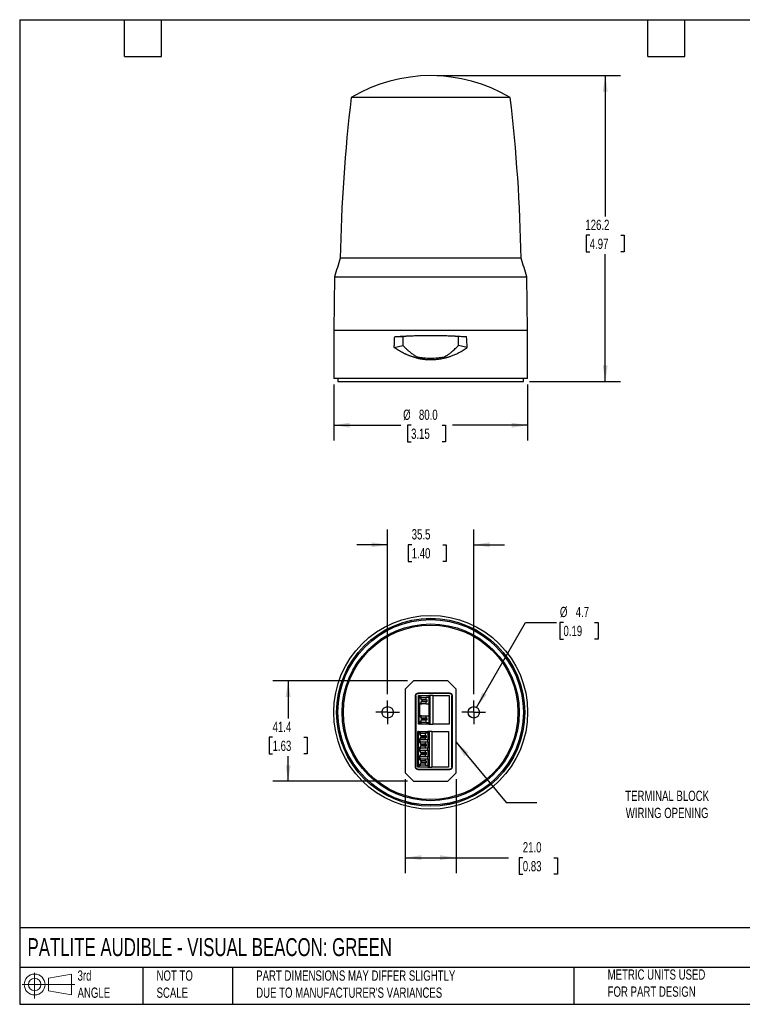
# Model space of a CAD drawing. Header units: millimetres. Extents: x 13 to 546, y 13 to 419.
# Tile 1 of 2: x 13 to 311, y 13 to 419. Entities that reach past the tile are written whole.
import ezdxf

# ---------------------------------------------------------------- set-up
doc = ezdxf.new("R2010")
doc.units = ezdxf.units.MM
doc.header["$LTSCALE"] = 2
doc.linetypes.add('SLD-Center', pattern=[19.05, 15.24, -1.27, 1.27, -1.27])
doc.linetypes.add('SLD-Solid', pattern=[0])
doc.layers.add('CENTER', color=40, linetype='SLD-Center')
doc.layers.add('SLD-DEFPOINTS', color=7, linetype='Continuous')
doc.layers.add('DIMENSIONS', color=140, linetype='SLD-Solid', lineweight=25)
doc.layers.add('TEXT', color=140, linetype='SLD-Solid', lineweight=25)
doc.styles.add('SLDTEXTSTYLE0', font='TXT', dxfattribs={"width": 0.7})
doc.dimstyles.new('SLDDIMSTYLE0', dxfattribs={"dimtxt": 4.316016, "dimasz": 6.604, "dimexe": 0, "dimexo": 0.0625, "dimgap": 1.079004, "dimtad": 0, "dimtih": 1, "dimtoh": 1, "dimrnd": 1e-09, "dimzin": 4, "dimdsep": 46, "dimtxsty": 'SLDTEXTSTYLE0', "dimsah": 1, "dimcen": 0.09, "dimadec": 0, "dimazin": 1, "dimtfac": 1, "dimtofl": 0, "dimtmove": 0, "dimatfit": 3, "dimfxl": 0, "dimfrac": 2, "dimtolj": 1, "dimtzin": 12, "dimarcsym": 0})
doc.dimstyles.new('SLDDIMSTYLE1', dxfattribs={"dimtxt": 4.316016, "dimasz": 6.604, "dimexe": 0, "dimexo": 0.0625, "dimgap": 1.079004, "dimtad": 0, "dimtih": 1, "dimtoh": 1, "dimrnd": 1e-09, "dimzin": 12, "dimdsep": 46, "dimtxsty": 'SLDTEXTSTYLE0', "dimsah": 1, "dimcen": 0.09, "dimadec": 0, "dimazin": 3, "dimtfac": 1, "dimtofl": 0, "dimtmove": 0, "dimatfit": 3, "dimfxl": 0, "dimfrac": 2, "dimtolj": 1, "dimtzin": 12, "dimarcsym": 0})
doc.dimstyles.new('SLDDIMSTYLE2', dxfattribs={"dimtxt": 4.316016, "dimasz": 6.604, "dimexe": 0, "dimexo": 0.0625, "dimgap": 1.079004, "dimtad": 0, "dimtih": 1, "dimtoh": 1, "dimrnd": 1e-09, "dimzin": 12, "dimdsep": 46, "dimtxsty": 'SLDTEXTSTYLE0', "dimsah": 1, "dimcen": 0.09, "dimadec": 0, "dimazin": 3, "dimtfac": 1, "dimtmove": 0, "dimatfit": 0, "dimfxl": 0, "dimfrac": 2, "dimtolj": 1, "dimtzin": 12, "dimarcsym": 0})
doc.dimstyles.new('SLDDIMSTYLE3', dxfattribs={"dimtxt": 4.316016, "dimasz": 6.604, "dimexe": 0, "dimexo": 0.0625, "dimgap": 1.079004, "dimtad": 0, "dimtih": 1, "dimtoh": 1, "dimrnd": 1e-09, "dimzin": 12, "dimdsep": 46, "dimtxsty": 'SLDTEXTSTYLE0', "dimsah": 1, "dimcen": 0, "dimadec": 0, "dimazin": 3, "dimtfac": 1, "dimtofl": 0, "dimtmove": 0, "dimatfit": 3, "dimfxl": 0, "dimfrac": 2, "dimtolj": 1, "dimtzin": 12, "dimarcsym": 0})
doc.dimstyles.new('SLDDIMSTYLE4', dxfattribs={"dimtxt": 0.18, "dimasz": 6.604, "dimexe": 0, "dimexo": 0.0625, "dimgap": 0, "dimtad": 0, "dimtih": 1, "dimtoh": 1, "dimdec": 0, "dimrnd": 1e-09, "dimzin": 0, "dimdsep": 46, "dimtxsty": 'Standard', "dimsah": 1, "dimcen": 0.09, "dimadec": 0, "dimazin": 0, "dimtfac": 6.604, "dimtdec": 0, "dimtofl": 0, "dimtmove": 0, "dimatfit": 3, "dimfxl": 0, "dimfrac": 2, "dimtolj": 1, "dimtzin": 0, "dimarcsym": 0})

# ---------------------------------------------------------------- blocks, each defined once
blk = doc.blocks.new('Block11')
at = {"color": 7, "linetype": 'SLD-Solid', "lineweight": 18}
for p, q in [((5.18, 10.62), (5.18, 0)), ((10.96, 8.33), (20.35, 10.06)), ((10.96, 3.19), (10.96, 8.33)), ((20.35, 10.06), (20.35, 1.46)), ((0, 5.76), (21.75, 5.76)), ((10.96, 3.19), (20.35, 1.46))]:
    blk.add_line(p, q, dxfattribs=at)
for radius in [4.3, 2.57]:
    blk.add_circle((5.18, 5.76), radius, dxfattribs=at)
blk = doc.blocks.new('Block12')
at = {"layer": 'SLD-DEFPOINTS'}
blk.add_blockref('Block11', (0, 0), dxfattribs=at)
blk = doc.blocks.new('_D')
at = {"layer": 'DIMENSIONS'}
for p, q in [((142.21, 268.46), (142.21, 245.39)), ((222.21, 268.46), (222.21, 245.39)), ((142.21, 251.74), (169.89, 251.74)), ((174.12, 251.74), (172.67, 251.74)), ((172.67, 251.74), (172.67, 244.88)), ((186.94, 251.74), (188.39, 251.74)), ((188.39, 251.74), (188.39, 244.88)), ((222.21, 251.74), (191.17, 251.74)), ((172.67, 244.88), (174.12, 244.88)), ((188.39, 244.88), (186.94, 244.88))]:
    blk.add_line(p, q, dxfattribs=at)
for points in [[(142.21, 251.74), (148.82, 250.72), (148.82, 252.75)], [(222.21, 251.74), (215.61, 252.75), (215.61, 250.72)]]:
    blk.add_solid(points, dxfattribs=at)
at = {"layer": 'DIMENSIONS', "char_height": 4.233, "attachment_point": 1, "style": 'SLDTEXTSTYLE0'}
for s, insert in [('%%c', (170.86, 258.16)), ('80.0', (177.37, 258.16)), ('3.15', (174.12, 250.33))]:
    blk.add_mtext(s, dxfattribs=dict(at, insert=insert))
blk = doc.blocks.new('_D_1')
at = {"layer": 'DIMENSIONS'}
for p, q in [((184.75, 396), (260.56, 396)), ((254.21, 396), (254.21, 337.93)), ((247.8, 330.11), (246.35, 330.11)), ((246.35, 330.11), (246.35, 323.25)), ((260.63, 330.11), (262.08, 330.11)), ((262.08, 330.11), (262.08, 323.25)), ((246.35, 323.25), (247.8, 323.25)), ((254.21, 269.8), (254.21, 322.28)), ((262.08, 323.25), (260.63, 323.25)), ((223, 269.8), (260.56, 269.8))]:
    blk.add_line(p, q, dxfattribs=at)
for points in [[(254.21, 396), (253.2, 389.4), (255.23, 389.4)], [(254.21, 269.8), (255.23, 276.41), (253.2, 276.41)]]:
    blk.add_solid(points, dxfattribs=at)
at = {"layer": 'DIMENSIONS', "char_height": 4.233, "attachment_point": 1, "style": 'SLDTEXTSTYLE0'}
for s, insert in [('126.2', (246.01, 336.53)), ('4.97', (247.8, 328.7))]:
    blk.add_mtext(s, dxfattribs=dict(at, insert=insert))
blk = doc.blocks.new('_D_2')
at = {"layer": 'DIMENSIONS'}
for p, q in [((164.46, 140.65), (164.46, 208.73)), ((199.96, 140.65), (199.96, 208.73)), ((164.46, 202.38), (151.76, 202.38)), ((174.38, 202.38), (172.93, 202.38)), ((172.93, 202.38), (172.93, 195.52)), ((187.2, 202.38), (188.65, 202.38)), ((188.65, 202.38), (188.65, 195.52)), ((199.96, 202.38), (212.66, 202.38)), ((172.93, 195.52), (174.38, 195.52)), ((188.65, 195.52), (187.2, 195.52))]:
    blk.add_line(p, q, dxfattribs=at)
for points in [[(164.46, 202.38), (157.86, 203.39), (157.86, 201.36)], [(199.96, 202.38), (206.57, 201.36), (206.57, 203.39)]]:
    blk.add_solid(points, dxfattribs=at)
at = {"layer": 'DIMENSIONS', "char_height": 4.233, "attachment_point": 1, "style": 'SLDTEXTSTYLE0'}
for s, insert in [('35.5', (174.38, 208.8)), ('1.40', (174.38, 200.98))]:
    blk.add_mtext(s, dxfattribs=dict(at, insert=insert))
blk = doc.blocks.new('_D_3')
at = {"layer": 'DIMENSIONS'}
for p, q in [((201.14, 135.26), (221.38, 170.32)), ((221.38, 170.32), (234.08, 170.32)), ((236.98, 170.32), (235.53, 170.32)), ((235.53, 170.32), (235.53, 163.46)), ((249.81, 170.32), (251.26, 170.32)), ((251.26, 170.32), (251.26, 163.46)), ((235.53, 163.46), (236.98, 163.46)), ((251.26, 163.46), (249.81, 163.46))]:
    blk.add_line(p, q, dxfattribs=at)
blk.add_solid([(201.14, 135.26), (205.32, 140.47), (203.56, 141.48)], dxfattribs=at)
at = {"layer": 'DIMENSIONS', "char_height": 4.233, "attachment_point": 1, "style": 'SLDTEXTSTYLE0'}
for s, insert in [('%%c', (235.52, 176.75)), ('4.7', (242.04, 176.75)), ('0.19', (236.98, 168.92))]:
    blk.add_mtext(s, dxfattribs=dict(at, insert=insert))
blk = doc.blocks.new('_D_4')
at = {"layer": 'DIMENSIONS'}
for p, q in [((172.62, 146.17), (117.07, 146.17)), ((123.42, 146.17), (123.42, 130.73)), ((117.01, 122.91), (115.56, 122.91)), ((115.56, 122.91), (115.56, 116.05)), ((129.83, 122.91), (131.28, 122.91)), ((131.28, 122.91), (131.28, 116.05)), ((115.56, 116.05), (117.01, 116.05)), ((123.42, 104.77), (123.42, 115.08)), ((131.28, 116.05), (129.83, 116.05)), ((172.62, 104.77), (117.07, 104.77))]:
    blk.add_line(p, q, dxfattribs=at)
for points in [[(123.42, 146.17), (122.41, 139.57), (124.44, 139.57)], [(123.42, 104.77), (124.44, 111.38), (122.41, 111.38)]]:
    blk.add_solid(points, dxfattribs=at)
at = {"layer": 'DIMENSIONS', "char_height": 4.233, "attachment_point": 1, "style": 'SLDTEXTSTYLE0'}
for s, insert in [('41.4', (117.01, 129.33)), ('1.63', (117.01, 121.51))]:
    blk.add_mtext(s, dxfattribs=dict(at, insert=insert))
blk = doc.blocks.new('_D_5')
at = {"layer": 'DIMENSIONS'}
for p, q in [((171.71, 105.68), (171.71, 66.87)), ((192.71, 105.68), (192.71, 66.87)), ((171.71, 73.22), (192.71, 73.22)), ((192.71, 73.22), (214.36, 73.22)), ((220.21, 73.22), (218.76, 73.22)), ((218.76, 73.22), (218.76, 66.36)), ((233.03, 73.22), (234.48, 73.22)), ((234.48, 73.22), (234.48, 66.36)), ((218.76, 66.36), (220.21, 66.36)), ((234.48, 66.36), (233.03, 66.36))]:
    blk.add_line(p, q, dxfattribs=at)
for points in [[(171.71, 73.22), (178.32, 72.21), (178.32, 74.24)], [(192.71, 73.22), (186.11, 74.24), (186.11, 72.21)]]:
    blk.add_solid(points, dxfattribs=at)
at = {"layer": 'DIMENSIONS', "char_height": 4.233, "attachment_point": 1, "style": 'SLDTEXTSTYLE0'}
for s, insert in [('21.0', (220.21, 79.64)), ('0.83', (220.21, 71.82))]:
    blk.add_mtext(s, dxfattribs=dict(at, insert=insert))
blk = doc.blocks.new('SW_CENTERMARKSYMBOL_0')
at = {"layer": 'CENTER', "color": 0}
for p, q in [((0, 2.54), (0, 4.89)), ((-2.54, 0), (-4.89, 0)), ((0, 0), (-2.54, 0)), ((0, 0), (0, 2.54)), ((0, 0), (0, -2.54)), ((0, 0), (2.54, 0)), ((2.54, 0), (4.89, 0)), ((0, -2.54), (0, -4.89))]:
    blk.add_line(p, q, dxfattribs=at)
blk = doc.blocks.new('SW_CENTERMARKSYMBOL_1')
at = {"layer": 'CENTER', "color": 0}
for p, q in [((0, 2.54), (0, 4.89)), ((-2.54, 0), (-4.89, 0)), ((0, 0), (-2.54, 0)), ((0, 0), (0, 2.54)), ((0, 0), (0, -2.54)), ((0, 0), (2.54, 0)), ((2.54, 0), (4.89, 0)), ((0, -2.54), (0, -4.89))]:
    blk.add_line(p, q, dxfattribs=at)

msp = doc.modelspace()

# ---------------------------------------------------------------- linework, layer by layer
for p, q in [((215.012, 386.962), (149.417, 386.962)), ((219.496, 320.608), (144.933, 320.608)), ((142.598, 313.004), (142.214, 291.004)), ((142.598, 313.004), (221.83, 313.004)), ((222.214, 291.004), (221.83, 313.004)), ((142.214, 291.004), (142.214, 271.004)), ((142.214, 291.004), (222.214, 291.004)), ((222.214, 271.004), (222.214, 291.004)), ((167.214, 283.804), (170.72, 284.681)), ((167.38, 288.254), (170.755, 288.319)), ((197.049, 288.254), (193.674, 288.319)), ((197.214, 283.804), (193.709, 284.681)), ((176.523, 279.933), (176.274, 279.521)), ((222.214, 271.004), (142.214, 271.004)), ((143.964, 271.004), (143.964, 269.804)), ((143.964, 269.804), (182.214, 269.804)), ((182.214, 269.804), (220.464, 269.804)), ((220.464, 269.804), (220.464, 271.004)), ((171.714, 142.721), (175.164, 146.171)), ((171.714, 142.721), (171.714, 108.221)), ((189.264, 146.171), (175.164, 146.171)), ((189.264, 146.171), (192.714, 142.721)), ((192.714, 108.221), (192.714, 142.721)), ((175.988, 110.595), (175.988, 140.148)), ((176.077, 140.059), (175.988, 140.148)), ((176.077, 140.059), (176.077, 110.684)), ((176.988, 141.148), (190.058, 141.148)), ((176.988, 141.148), (177.077, 141.059)), ((189.969, 141.059), (177.077, 141.059)), ((177.164, 128.311), (177.164, 140.131)), ((177.478, 140.131), (177.164, 140.131)), ((177.478, 140.131), (177.478, 139.148)), ((178.132, 139.031), (177.502, 139.031)), ((177.51, 137.031), (177.51, 139.031)), ((177.712, 140.131), (177.712, 139.462)), ((177.712, 140.131), (181.399, 140.131)), ((178.132, 139.371), (178.132, 138.531)), ((178.132, 139.371), (180.338, 139.371)), ((178.556, 138.313), (178.132, 138.531)), ((178.132, 138.531), (180.338, 138.531)), ((178.556, 138.313), (180.762, 138.313)), ((178.556, 138.313), (178.556, 137.75)), ((180.338, 138.531), (180.338, 139.371)), ((181.399, 139.371), (180.338, 139.371)), ((180.338, 138.531), (180.762, 138.313)), ((180.762, 137.75), (180.762, 138.313)), ((181.399, 140.131), (181.399, 139.371)), ((181.823, 140.131), (181.399, 140.131)), ((181.399, 139.371), (181.399, 136.691)), ((181.823, 140.131), (181.823, 128.311)), ((183.046, 140.131), (181.823, 140.131)), ((183.046, 140.131), (183.046, 128.311)), ((183.046, 140.131), (189.864, 140.131)), ((189.864, 140.131), (189.864, 128.311)), ((189.969, 141.059), (190.058, 141.148)), ((191.058, 140.148), (190.969, 140.059)), ((190.969, 110.684), (190.969, 140.059)), ((191.058, 140.148), (191.058, 110.595)), ((177.478, 131.528), (177.478, 136.915)), ((177.502, 137.031), (178.132, 137.031)), ((177.712, 131.842), (177.712, 136.601)), ((178.556, 137.75), (178.132, 137.531)), ((178.132, 137.531), (178.132, 136.691)), ((180.338, 137.531), (178.132, 137.531)), ((180.338, 136.691), (178.132, 136.691)), ((178.556, 137.75), (180.762, 137.75)), ((180.338, 137.531), (180.762, 137.75)), ((180.338, 136.691), (180.338, 137.531)), ((180.338, 136.691), (181.399, 136.691)), ((181.399, 136.691), (181.399, 131.751)), ((178.132, 131.411), (177.502, 131.411)), ((177.51, 129.411), (177.51, 131.411)), ((178.132, 131.751), (178.132, 130.911)), ((178.132, 131.751), (180.338, 131.751)), ((178.132, 130.911), (178.556, 130.693)), ((178.132, 130.911), (180.338, 130.911)), ((178.132, 129.911), (178.556, 130.13)), ((180.762, 130.693), (178.556, 130.693)), ((178.556, 130.693), (178.556, 130.13)), ((180.762, 130.13), (178.556, 130.13)), ((180.338, 130.911), (180.338, 131.751)), ((180.338, 131.751), (181.399, 131.751)), ((180.762, 130.693), (180.338, 130.911)), ((180.762, 130.13), (180.338, 129.911)), ((180.762, 130.13), (180.762, 130.693)), ((181.399, 131.751), (181.399, 129.071)), ((177.478, 128.311), (177.164, 128.311)), ((177.478, 128.311), (177.478, 129.295)), ((177.712, 128.311), (177.478, 128.311)), ((177.502, 129.411), (178.132, 129.411)), ((177.712, 128.981), (177.712, 128.311)), ((181.399, 128.311), (177.712, 128.311)), ((178.132, 129.911), (178.132, 129.071)), ((180.338, 129.911), (178.132, 129.911)), ((180.338, 129.071), (178.132, 129.071)), ((180.338, 129.071), (180.338, 129.911)), ((180.338, 129.071), (181.399, 129.071)), ((181.399, 129.071), (181.399, 128.311)), ((181.399, 128.311), (181.823, 128.311)), ((181.823, 128.311), (183.046, 128.311)), ((189.864, 128.311), (183.046, 128.311)), ((176.864, 110.611), (176.864, 125.311)), ((177.178, 125.311), (176.864, 125.311)), ((177.178, 125.311), (177.178, 124.328)), ((177.178, 120.828), (177.178, 122.095)), ((177.832, 124.211), (177.202, 124.211)), ((177.202, 122.211), (177.832, 122.211)), ((177.21, 122.211), (177.21, 124.211)), ((177.412, 125.311), (177.412, 124.642)), ((177.412, 125.311), (181.099, 125.311)), ((177.832, 124.551), (177.832, 123.711)), ((177.832, 124.551), (180.038, 124.551)), ((177.832, 123.711), (180.038, 123.711)), ((178.256, 123.493), (177.832, 123.711)), ((178.256, 122.93), (177.832, 122.711)), ((177.832, 122.711), (177.832, 121.871)), ((177.832, 122.711), (180.038, 122.711)), ((178.256, 123.493), (180.462, 123.493)), ((178.256, 123.493), (178.256, 122.93)), ((178.256, 122.93), (180.462, 122.93)), ((180.038, 123.711), (180.038, 124.551)), ((181.099, 124.551), (180.038, 124.551)), ((180.038, 123.711), (180.462, 123.493)), ((180.038, 122.711), (180.462, 122.93)), ((180.038, 121.871), (180.038, 122.711)), ((180.462, 122.93), (180.462, 123.493)), ((181.099, 125.311), (181.099, 124.551)), ((181.523, 125.311), (181.099, 125.311)), ((181.099, 124.551), (181.099, 121.871)), ((181.523, 125.311), (181.523, 110.611)), ((182.746, 125.311), (181.523, 125.311)), ((182.746, 125.311), (182.746, 110.611)), ((182.746, 125.311), (189.564, 125.311)), ((189.564, 125.311), (189.564, 110.611)), ((177.178, 118.594), (177.178, 117.328)), ((177.832, 120.711), (177.202, 120.711)), ((177.202, 118.711), (177.832, 118.711)), ((177.21, 118.711), (177.21, 120.711)), ((177.412, 121.781), (177.412, 121.142)), ((177.412, 118.281), (177.412, 117.642)), ((180.038, 121.871), (177.832, 121.871)), ((177.832, 121.051), (177.832, 120.211)), ((177.832, 121.051), (180.038, 121.051)), ((177.832, 120.211), (178.256, 119.993)), ((177.832, 120.211), (180.038, 120.211)), ((178.256, 119.43), (177.832, 119.211)), ((177.832, 119.211), (177.832, 118.371)), ((180.038, 119.211), (177.832, 119.211)), ((180.038, 118.371), (177.832, 118.371)), ((178.256, 119.993), (180.462, 119.993)), ((178.256, 119.993), (178.256, 119.43)), ((180.462, 119.43), (178.256, 119.43)), ((181.099, 121.871), (180.038, 121.871)), ((180.038, 120.211), (180.038, 121.051)), ((180.038, 121.051), (181.099, 121.051)), ((180.462, 119.993), (180.038, 120.211)), ((180.038, 119.211), (180.462, 119.43)), ((180.038, 118.371), (180.038, 119.211)), ((181.099, 118.371), (180.038, 118.371)), ((180.462, 119.43), (180.462, 119.993)), ((181.099, 121.051), (181.099, 121.871)), ((181.099, 121.051), (181.099, 118.371)), ((181.099, 117.551), (181.099, 118.371)), ((177.178, 115.094), (177.178, 113.828)), ((177.832, 117.211), (177.202, 117.211)), ((177.202, 115.211), (177.832, 115.211)), ((177.21, 115.211), (177.21, 117.211)), ((177.412, 114.781), (177.412, 114.142)), ((177.832, 117.551), (177.832, 116.711)), ((177.832, 117.551), (180.038, 117.551)), ((177.832, 116.711), (178.256, 116.493)), ((177.832, 116.711), (180.038, 116.711)), ((178.256, 115.93), (177.832, 115.711)), ((177.832, 115.711), (177.832, 114.871)), ((180.038, 115.711), (177.832, 115.711)), ((180.038, 114.871), (177.832, 114.871)), ((177.832, 114.051), (177.832, 113.211)), ((177.832, 114.051), (180.038, 114.051)), ((178.256, 116.493), (180.462, 116.493)), ((178.256, 116.493), (178.256, 115.93)), ((180.462, 115.93), (178.256, 115.93)), ((180.038, 116.711), (180.038, 117.551)), ((180.038, 117.551), (181.099, 117.551)), ((180.462, 116.493), (180.038, 116.711)), ((180.038, 115.711), (180.462, 115.93)), ((180.038, 114.871), (180.038, 115.711)), ((181.099, 114.871), (180.038, 114.871)), ((180.038, 113.211), (180.038, 114.051)), ((180.038, 114.051), (181.099, 114.051)), ((180.462, 115.93), (180.462, 116.493)), ((181.099, 117.551), (181.099, 114.871)), ((181.099, 114.051), (181.099, 114.871)), ((181.099, 114.051), (181.099, 111.371)), ((175.988, 110.595), (176.077, 110.684)), ((177.178, 110.611), (176.864, 110.611)), ((177.178, 111.594), (177.178, 110.611)), ((177.832, 113.711), (177.202, 113.711)), ((177.202, 111.711), (177.832, 111.711)), ((177.21, 111.711), (177.21, 113.711)), ((177.412, 111.281), (177.412, 110.611)), ((181.099, 110.611), (177.412, 110.611)), ((180.038, 113.211), (177.832, 113.211)), ((177.832, 113.211), (178.256, 112.993)), ((177.832, 112.211), (178.256, 112.43)), ((177.832, 112.211), (177.832, 111.371)), ((180.038, 112.211), (177.832, 112.211)), ((180.038, 111.371), (177.832, 111.371)), ((180.462, 112.993), (178.256, 112.993)), ((178.256, 112.993), (178.256, 112.43)), ((180.462, 112.43), (178.256, 112.43)), ((180.462, 112.993), (180.038, 113.211)), ((180.462, 112.43), (180.038, 112.211)), ((180.038, 111.371), (180.038, 112.211)), ((180.038, 111.371), (181.099, 111.371)), ((180.462, 112.43), (180.462, 112.993)), ((181.099, 111.371), (181.099, 110.611)), ((181.099, 110.611), (181.523, 110.611)), ((181.523, 110.611), (182.746, 110.611)), ((189.564, 110.611), (182.746, 110.611)), ((190.969, 110.684), (191.058, 110.595)), ((175.164, 104.771), (171.714, 108.221)), ((177.077, 109.684), (176.988, 109.595)), ((176.988, 109.595), (190.058, 109.595)), ((189.969, 109.684), (177.077, 109.684)), ((192.714, 108.221), (189.264, 104.771)), ((190.058, 109.595), (189.969, 109.684)), ((175.164, 104.771), (189.264, 104.771))]:
    msp.add_line(p, q)
at = {"flags": 128}
msp.add_lwpolyline([(188.155, 279.52), (188.139, 279.546), (188.11, 279.595), (188.08, 279.643), (188.051, 279.692), (188.022, 279.741), (187.906, 279.932)], dxfattribs=at)
for centre, radius in [((182.214, 133.221), 40), ((182.214, 133.221), 38.8), ((182.214, 133.221), 38.766), ((182.214, 133.221), 38.25), ((182.214, 133.221), 36.5), ((182.214, 133.221), 36), ((164.464, 133.221), 2.35), ((199.964, 133.221), 2.35)]:
    msp.add_circle(centre, radius)
for centre, radius, start, end in [((182.214, 332.004), 64, 59.17215, 120.82785), ((794.847, 310.017), 650, 173.20155, 179.066406), ((-430.418, 310.017), 650, 0.933594, 6.79845), ((296.671, 269.858), 160, 161.50727, 164.35571), ((67.758, 269.858), 160, 15.64429, 18.49273)]:
    msp.add_arc(centre, radius, start, end)
for points, knots in [([(167.38, 288.254), (167.583, 288.268), (167.989, 288.298), (168.6, 288.341), (169.211, 288.382), (169.821, 288.42), (170.43, 288.457), (171.038, 288.492), (171.645, 288.525), (172.251, 288.556), (172.854, 288.586), (173.456, 288.613), (174.056, 288.638), (175.704, 288.703), (178.418, 288.78), (182.209, 288.816), (185.996, 288.781), (188.849, 288.7), (190.784, 288.622), (191.822, 288.574), (192.864, 288.521), (193.909, 288.463), (194.957, 288.399), (196.006, 288.329), (196.7, 288.279), (197.049, 288.254)], [0, 0, 0, 0, 0.0216221, 0.0431005, 0.0644353, 0.0856266, 0.1066745, 0.1275792, 0.1483408, 0.1689595, 0.1894355, 0.2097688, 0.2299597, 0.2500083, 0.3756834, 0.4999412, 0.623809, 0.7491198, 0.7837865, 0.8188431, 0.8542902, 0.8901288, 0.9263595, 0.962983, 1, 1, 1, 1]), ([(193.674, 288.319), (191.826, 288.427), (189.951, 288.506), (186.145, 288.608), (184.214, 288.632), (180.298, 288.632), (178.352, 288.609), (174.491, 288.506), (172.602, 288.427), (170.755, 288.319)], [0, 0, 0, 0, 0.25, 0.25, 0.5, 0.5, 0.75, 0.75, 1, 1, 1, 1]), ([(167.214, 283.804), (167.215, 284.052), (167.217, 284.546), (167.231, 285.288), (167.254, 286.03), (167.286, 286.771), (167.327, 287.513), (167.362, 288.007), (167.38, 288.254)], [0, 0, 0, 0, 0.1665616, 0.3331257, 0.4997221, 0.6663802, 0.8331297, 1, 1, 1, 1]), ([(170.72, 284.681), (170.845, 284.548), (171.093, 284.283), (171.474, 283.895), (171.858, 283.517), (172.247, 283.149), (172.639, 282.792), (173.035, 282.444), (173.501, 282.051), (174.039, 281.619), (174.652, 281.156), (175.27, 280.722), (175.891, 280.312), (176.313, 280.059), (176.523, 279.933)], [0, 0, 0, 0, 0.07337407, 0.14606485, 0.21809159, 0.28947405, 0.36023256, 0.43038797, 0.49996168, 0.60362439, 0.70537085, 0.80528736, 0.90346506, 1, 1, 1, 1]), ([(187.906, 279.932), (188.038, 280.011), (188.304, 280.169), (188.696, 280.418), (189.086, 280.675), (189.474, 280.942), (189.858, 281.218), (190.24, 281.504), (190.618, 281.799), (191.104, 282.193), (191.691, 282.697), (192.375, 283.325), (193.051, 283.985), (193.488, 284.447), (193.709, 284.681)], [0, 0, 0, 0, 0.06082972, 0.12208696, 0.18379477, 0.24597572, 0.30865186, 0.37184473, 0.43557533, 0.49986416, 0.62093581, 0.74457547, 0.87089518, 1, 1, 1, 1]), ([(176.274, 279.521), (176.124, 279.558), (175.824, 279.633), (175.377, 279.756), (174.933, 279.887), (174.492, 280.026), (174.053, 280.172), (173.617, 280.327), (173.184, 280.49), (172.753, 280.662), (172.326, 280.841), (171.901, 281.029), (171.318, 281.299), (170.584, 281.666), (169.71, 282.148), (168.856, 282.664), (168.021, 283.214), (167.484, 283.607), (167.214, 283.804)], [0, 0, 0, 0, 0.0450692, 0.0901722, 0.1353234, 0.1805366, 0.2258261, 0.2712058, 0.3166896, 0.3622912, 0.4080245, 0.453903, 0.4999401, 0.5990707, 0.6985136, 0.7983982, 0.8988519, 1, 1, 1, 1]), ([(188.155, 279.52), (188.304, 279.557), (188.618, 279.636), (189.111, 279.772), (189.651, 279.934), (190.236, 280.123), (190.862, 280.344), (191.528, 280.6), (192.23, 280.893), (193.011, 281.248), (193.85, 281.667), (194.725, 282.15), (195.578, 282.668), (196.411, 283.216), (196.946, 283.608), (197.214, 283.804)], [0, 0, 0, 0, 0.0446585, 0.0944982, 0.1495064, 0.2096387, 0.2748111, 0.3449428, 0.4200005, 0.4999494, 0.5996483, 0.6993111, 0.7991662, 0.8993683, 1, 1, 1, 1]), ([(176.274, 279.521), (176.432, 279.483), (176.747, 279.408), (177.221, 279.307), (177.691, 279.216), (178.158, 279.134), (178.622, 279.062), (179.084, 279), (179.542, 278.946), (179.998, 278.902), (180.45, 278.866), (180.898, 278.838), (181.342, 278.819), (181.782, 278.807), (182.357, 278.802), (183.07, 278.814), (183.922, 278.858), (184.775, 278.93), (185.625, 279.032), (186.473, 279.163), (187.318, 279.323), (187.875, 279.454), (188.155, 279.52)], [0, 0, 0, 0, 0.0410081, 0.0815213, 0.1215678, 0.1611748, 0.2003686, 0.2391744, 0.2776144, 0.3156912, 0.353397, 0.3907246, 0.4276669, 0.4642176, 0.5003707, 0.5709721, 0.6419016, 0.7130698, 0.7843883, 0.855882, 0.9277009, 1, 1, 1, 1]), ([(176.523, 279.933), (176.648, 279.907), (176.901, 279.856), (177.287, 279.787), (177.681, 279.723), (178.085, 279.666), (178.497, 279.614), (178.918, 279.568), (179.669, 279.498), (180.769, 279.43), (182.217, 279.402), (183.664, 279.43), (184.869, 279.505), (185.826, 279.599), (186.545, 279.691), (187.237, 279.799), (187.685, 279.888), (187.906, 279.932)], [0, 0, 0, 0, 0.0338011, 0.0682235, 0.1032788, 0.1389776, 0.1753304, 0.2123469, 0.2500363, 0.3728627, 0.5002183, 0.6274977, 0.7502664, 0.8157653, 0.8791845, 0.9405767, 1, 1, 1, 1]), ([(175.988, 140.148), (175.988, 140.266), (176.01, 140.393), (176.107, 140.639), (176.183, 140.757), (176.379, 140.952), (176.497, 141.029), (176.743, 141.126), (176.87, 141.148), (176.988, 141.148)], [0, 0, 0, 0, 0.25, 0.25, 0.5, 0.5, 0.75, 0.75, 1, 1, 1, 1]), ([(176.077, 140.059), (176.077, 140.177), (176.099, 140.304), (176.196, 140.55), (176.272, 140.668), (176.468, 140.863), (176.586, 140.94), (176.832, 141.037), (176.959, 141.059), (177.077, 141.059)], [0, 0, 0, 0, 0.25, 0.25, 0.5, 0.5, 0.75, 0.75, 1, 1, 1, 1]), ([(177.478, 140.131), (177.478, 140.131), (177.498, 140.131), (177.579, 140.131), (177.64, 140.131), (177.712, 140.131)], [0, 0, 0, 0, 0.5, 0.5, 1, 1, 1, 1]), ([(177.478, 139.148), (177.478, 139.209), (177.496, 139.27), (177.573, 139.379), (177.632, 139.427), (177.712, 139.462)], [0, 0, 0, 0, 0.5, 0.5, 1, 1, 1, 1]), ([(177.712, 139.462), (177.83, 139.495), (178.066, 139.562), (178.347, 139.497), (178.482, 139.394), (178.511, 139.371)], [0, 0, 0, 0, 0.4399201, 0.8779925, 1, 1, 1, 1]), ([(189.969, 141.059), (190.087, 141.059), (190.214, 141.037), (190.46, 140.94), (190.579, 140.863), (190.774, 140.668), (190.85, 140.55), (190.948, 140.304), (190.969, 140.177), (190.969, 140.059)], [0, 0, 0, 0, 0.25, 0.25, 0.5, 0.5, 0.75, 0.75, 1, 1, 1, 1]), ([(190.058, 141.148), (190.176, 141.148), (190.303, 141.126), (190.549, 141.029), (190.668, 140.952), (190.863, 140.757), (190.939, 140.639), (191.037, 140.393), (191.058, 140.266), (191.058, 140.148)], [0, 0, 0, 0, 0.25, 0.25, 0.5, 0.5, 0.75, 0.75, 1, 1, 1, 1]), ([(177.712, 136.601), (177.632, 136.636), (177.574, 136.683), (177.496, 136.792), (177.478, 136.853), (177.478, 136.915)], [0, 0, 0, 0, 0.5, 0.5, 1, 1, 1, 1]), ([(178.501, 136.691), (178.427, 136.643), (178.179, 136.482), (177.904, 136.552), (177.712, 136.601)], [0, 0, 0, 0, 0.3012052, 1, 1, 1, 1]), ([(177.478, 131.528), (177.478, 131.589), (177.496, 131.65), (177.573, 131.759), (177.632, 131.807), (177.712, 131.842)], [0, 0, 0, 0, 0.5, 0.5, 1, 1, 1, 1]), ([(177.712, 131.842), (177.83, 131.875), (178.066, 131.942), (178.347, 131.877), (178.482, 131.774), (178.511, 131.751)], [0, 0, 0, 0, 0.4403551, 0.8784911, 1, 1, 1, 1]), ([(177.712, 128.981), (177.632, 129.016), (177.574, 129.063), (177.496, 129.172), (177.478, 129.233), (177.478, 129.295)], [0, 0, 0, 0, 0.5, 0.5, 1, 1, 1, 1]), ([(178.501, 129.071), (178.427, 129.023), (178.179, 128.862), (177.904, 128.932), (177.712, 128.981)], [0, 0, 0, 0, 0.3017984, 1, 1, 1, 1]), ([(177.178, 125.311), (177.178, 125.311), (177.198, 125.311), (177.279, 125.311), (177.34, 125.311), (177.412, 125.311)], [0, 0, 0, 0, 0.5, 0.5, 1, 1, 1, 1]), ([(177.178, 124.328), (177.178, 124.389), (177.196, 124.45), (177.273, 124.559), (177.332, 124.607), (177.412, 124.642)], [0, 0, 0, 0, 0.5, 0.5, 1, 1, 1, 1]), ([(177.412, 121.781), (177.332, 121.816), (177.274, 121.863), (177.196, 121.972), (177.178, 122.033), (177.178, 122.095)], [0, 0, 0, 0, 0.5, 0.5, 1, 1, 1, 1]), ([(177.412, 124.642), (177.53, 124.675), (177.766, 124.742), (178.047, 124.677), (178.182, 124.574), (178.211, 124.551)], [0, 0, 0, 0, 0.4399201, 0.8779925, 1, 1, 1, 1]), ([(177.178, 120.828), (177.178, 120.889), (177.196, 120.95), (177.273, 121.059), (177.332, 121.107), (177.412, 121.142)], [0, 0, 0, 0, 0.5, 0.5, 1, 1, 1, 1]), ([(177.412, 118.281), (177.306, 118.328), (177.238, 118.396), (177.187, 118.511), (177.178, 118.552), (177.178, 118.633), (177.185, 118.674), (177.202, 118.711)], [0, 0, 0, 0, 0.5, 0.5, 0.75, 0.75, 1, 1, 1, 1]), ([(178.201, 121.871), (178.127, 121.823), (177.879, 121.662), (177.604, 121.732), (177.412, 121.781)], [0, 0, 0, 0, 0.3012052, 1, 1, 1, 1]), ([(177.412, 121.142), (177.53, 121.175), (177.766, 121.242), (178.047, 121.177), (178.182, 121.074), (178.211, 121.051)], [0, 0, 0, 0, 0.4403551, 0.8784911, 1, 1, 1, 1]), ([(178.201, 118.371), (178.127, 118.323), (177.879, 118.162), (177.604, 118.232), (177.412, 118.281)], [0, 0, 0, 0, 0.3012052, 1, 1, 1, 1]), ([(177.202, 117.211), (177.185, 117.249), (177.178, 117.29), (177.178, 117.37), (177.187, 117.411), (177.221, 117.488), (177.246, 117.524), (177.315, 117.589), (177.359, 117.618), (177.412, 117.642)], [0, 0, 0, 0, 0.25, 0.25, 0.5, 0.5, 0.75, 0.75, 1, 1, 1, 1]), ([(177.412, 114.781), (177.306, 114.828), (177.238, 114.896), (177.187, 115.011), (177.178, 115.052), (177.178, 115.133), (177.185, 115.174), (177.202, 115.211)], [0, 0, 0, 0, 0.5, 0.5, 0.75, 0.75, 1, 1, 1, 1]), ([(177.202, 113.711), (177.185, 113.749), (177.178, 113.79), (177.178, 113.87), (177.187, 113.911), (177.221, 113.988), (177.246, 114.024), (177.315, 114.089), (177.359, 114.118), (177.412, 114.142)], [0, 0, 0, 0, 0.25, 0.25, 0.5, 0.5, 0.75, 0.75, 1, 1, 1, 1]), ([(177.412, 117.642), (177.53, 117.675), (177.766, 117.742), (178.047, 117.677), (178.182, 117.574), (178.211, 117.551)], [0, 0, 0, 0, 0.44035511, 0.87849109, 1, 1, 1, 1]), ([(178.201, 114.871), (178.127, 114.823), (177.879, 114.662), (177.604, 114.732), (177.412, 114.781)], [0, 0, 0, 0, 0.3012052, 1, 1, 1, 1]), ([(177.412, 114.142), (177.53, 114.175), (177.766, 114.242), (178.047, 114.177), (178.182, 114.074), (178.211, 114.051)], [0, 0, 0, 0, 0.4403551, 0.8784911, 1, 1, 1, 1]), ([(176.988, 109.595), (176.87, 109.595), (176.743, 109.617), (176.497, 109.714), (176.379, 109.79), (176.183, 109.986), (176.107, 110.104), (176.01, 110.35), (175.988, 110.477), (175.988, 110.595)], [0, 0, 0, 0, 0.25, 0.25, 0.5, 0.5, 0.75, 0.75, 1, 1, 1, 1]), ([(177.077, 109.684), (176.959, 109.684), (176.832, 109.706), (176.586, 109.803), (176.468, 109.879), (176.272, 110.075), (176.196, 110.193), (176.099, 110.439), (176.077, 110.566), (176.077, 110.684)], [0, 0, 0, 0, 0.25, 0.25, 0.5, 0.5, 0.75, 0.75, 1, 1, 1, 1]), ([(177.412, 110.611), (177.353, 110.611), (177.231, 110.611), (177.167, 110.611), (177.181, 110.611), (177.182, 110.611)], [0, 0, 0, 0, 0.4586918, 0.9426878, 1, 1, 1, 1]), ([(177.412, 111.281), (177.306, 111.328), (177.238, 111.396), (177.187, 111.511), (177.178, 111.552), (177.178, 111.633), (177.185, 111.674), (177.202, 111.711)], [0, 0, 0, 0, 0.5, 0.5, 0.75, 0.75, 1, 1, 1, 1]), ([(178.201, 111.371), (178.127, 111.323), (177.879, 111.162), (177.604, 111.232), (177.412, 111.281)], [0, 0, 0, 0, 0.3017984, 1, 1, 1, 1]), ([(190.969, 110.684), (190.969, 110.566), (190.948, 110.439), (190.85, 110.193), (190.774, 110.075), (190.579, 109.879), (190.46, 109.803), (190.214, 109.706), (190.087, 109.684), (189.969, 109.684)], [0, 0, 0, 0, 0.25, 0.25, 0.5, 0.5, 0.75, 0.75, 1, 1, 1, 1]), ([(191.058, 110.595), (191.058, 110.477), (191.037, 110.35), (190.939, 110.104), (190.863, 109.986), (190.668, 109.79), (190.549, 109.714), (190.303, 109.617), (190.176, 109.595), (190.058, 109.595)], [0, 0, 0, 0, 0.25, 0.25, 0.5, 0.5, 0.75, 0.75, 1, 1, 1, 1])]:
    msp.add_open_spline(points, degree=3, knots=knots)
for points in [[(170.755, 288.319), (170.707, 287.107), (170.696, 285.893), (170.72, 284.681)], [(193.709, 284.681), (193.733, 285.893), (193.721, 287.107), (193.674, 288.319)], [(197.214, 283.804), (197.214, 285.29), (197.159, 286.773), (197.049, 288.254)], [(177.502, 139.031), (177.486, 139.068), (177.478, 139.108), (177.478, 139.148)], [(177.478, 136.915), (177.478, 136.955), (177.486, 136.995), (177.502, 137.031)], [(177.502, 131.411), (177.486, 131.448), (177.478, 131.488), (177.478, 131.528)], [(177.478, 129.295), (177.478, 129.335), (177.486, 129.375), (177.502, 129.411)], [(177.202, 124.211), (177.186, 124.248), (177.178, 124.288), (177.178, 124.328)], [(177.178, 122.095), (177.178, 122.135), (177.186, 122.175), (177.202, 122.211)], [(177.202, 120.711), (177.186, 120.748), (177.178, 120.788), (177.178, 120.828)]]:
    msp.add_open_spline(points, degree=3)
at = {"layer": 'TEXT'}
for p, q in [((12.7, 419.1), (546.1, 419.1)), ((12.7, 419.1), (12.7, 12.7)), ((55.88, 403.86), (55.88, 419.1)), ((71.12, 403.86), (71.12, 419.1)), ((271.78, 403.86), (271.78, 419.1)), ((287.02, 403.86), (287.02, 419.1)), ((55.88, 403.86), (71.12, 403.86)), ((271.78, 403.86), (287.02, 403.86)), ((546.1, 44.252), (12.7, 44.252)), ((546.1, 27.94), (12.7, 27.94)), ((63.5, 27.94), (63.5, 12.7)), ((100.423, 27.94), (100.423, 12.7)), ((241.293, 27.94), (241.293, 12.7)), ((12.7, 12.7), (546.1, 12.7))]:
    msp.add_line(p, q, dxfattribs=at)

# ---------------------------------------------------------------- block references
at = {"layer": 'CENTER'}
for name, p in [('SW_CENTERMARKSYMBOL_0', (164.464, 133.221)), ('SW_CENTERMARKSYMBOL_1', (199.964, 133.221))]:
    msp.add_blockref(name, p, dxfattribs=at)
at = {"layer": 'SLD-DEFPOINTS'}
msp.add_blockref('Block12', (13.676, 15.108), dxfattribs=at)

# ---------------------------------------------------------------- texts
at = {"layer": 'TEXT', "style": 'SLDTEXTSTYLE0'}
for s, insert, char_height, attachment_point in [('TERMINAL BLOCK^JWIRING OPENING', (279.738, 100.867), 4.23333, 2), ('PATLITE AUDIBLE - VISUAL BEACON: GREEN', (15.931, 40.013), 7.40833, 1), ('3rd^JANGLE', (36.564, 26.675), 4.2333, 1), ('NOT TO^JSCALE', (69.15, 26.675), 4.23333, 1), ("PART DIMENSIONS MAY DIFFER SLIGHTLY ^JDUE TO MANUFACTURER'S VARIANCES", (110.239, 26.682), 4.23333, 1), ('METRIC UNITS USED ^JFOR PART DESIGN', (255.209, 27.112), 4.23333, 1)]:
    msp.add_mtext(s, dxfattribs=dict(at, insert=insert, char_height=char_height, attachment_point=attachment_point))

# ---------------------------------------------------------------- dimensions: what is measured, and where the dimension line sits
at = {"layer": 'DIMENSIONS'}
for base, p1, p2, picture, middle in [((254.214, 396.004), (220.464, 269.804), (182.214, 396.004), '_D_1', (254.214, 330.107)), ((123.421, 104.771), (175.164, 146.171), (175.164, 104.771), '_D_4', (123.421, 122.909))]:
    dim = msp.add_linear_dim(base=base, p1=p1, p2=p2, angle=90, dimstyle='SLDDIMSTYLE1', dxfattribs=at)
    dim.commit()
    dim.dimension.update_dxf_attribs({"geometry": picture, "text_midpoint": middle, "dimtype": 160})
dim = msp.add_linear_dim(base=(142.214, 251.736), p1=(222.214, 271.004), p2=(142.214, 271.004), text='%%c<>', dimstyle='SLDDIMSTYLE0', dxfattribs=at)
dim.commit()
dim.dimension.update_dxf_attribs({"geometry": '_D', "text_midpoint": (180.529, 251.736), "dimtype": 160})
for base, p1, p2, dimstyle, picture, middle in [((164.464, 202.378), (199.964, 138.111), (164.464, 138.111), 'SLDDIMSTYLE2', '_D_2', (180.79, 202.378)), ((192.714, 73.221), (171.714, 108.221), (192.714, 108.221), 'SLDDIMSTYLE0', '_D_5', (226.618, 73.221))]:
    dim = msp.add_linear_dim(base=base, p1=p1, p2=p2, dimstyle=dimstyle, dxfattribs=at)
    dim.commit()
    dim.dimension.update_dxf_attribs({"geometry": picture, "text_midpoint": middle, "dimtype": 160})
dim = msp.add_diameter_dim_2p(p1=(198.789, 131.186), p2=(201.139, 135.257), dimstyle='SLDDIMSTYLE3', dxfattribs=at)
dim.commit()
dim.dimension.update_dxf_attribs({"geometry": '_D_3', "text_midpoint": (243.396, 170.323), "dimtype": 163})

# ---------------------------------------------------------------- leaders
at = {"layer": 'TEXT'}
msp.add_leader([(192.714, 120.947), (213.354, 96.053), (226.054, 96.053)], dimstyle='SLDDIMSTYLE4', dxfattribs=at)

doc.saveas('drawing.dxf')
